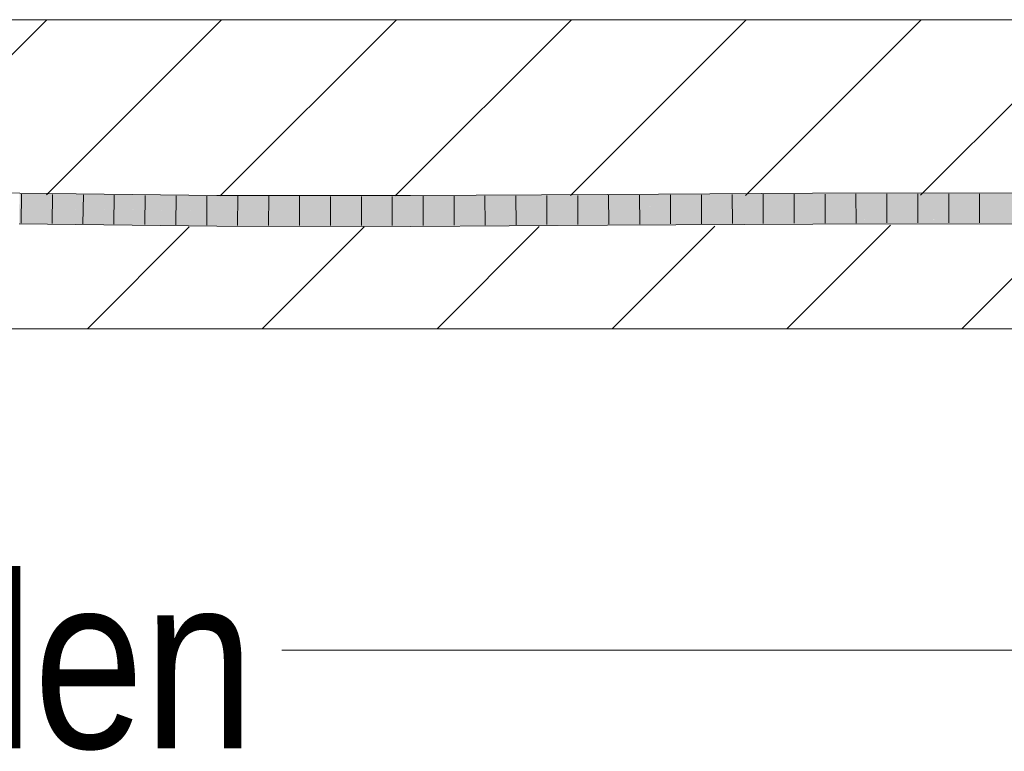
# Model space of a CAD drawing. Extents: x -720 to 300, y 62 to 1107.
# Tile 121 of 250: x 229.63 to 237.6, y 712.18 to 718.1. Entities that reach past the tile are written whole.
import ezdxf
from ezdxf.lldxf.tags import DXFTag

# ---------------------------------------------------------------- set-up
doc = ezdxf.new("R2010")
doc.units = 0
doc.layers.get('0').update_dxf_attribs({"lineweight": 35})
for name, color, linetype, lineweight, true_color in [('E_Detail_Beschriftung', 7, 'Continuous', 13, 0x009900), ('E_Detail_Wandschraffur', 7, 'Continuous', 5, 0xc0c0c0), ('E_Leerrohr 25-A06G9FMB8I', 7, 'Continuous', 9, 0xff8000), ('E_Leerrohr 25-Shading', 7, 'Continuous', 9, 0xff8000)]:
    doc.layers.add(name, color=color, linetype=linetype, lineweight=lineweight, true_color=true_color)
doc.layers.add('E_Detail_Linie_Text_Bem', color=7, linetype='Continuous', lineweight=13)
doc.styles.get("Standard").update_dxf_attribs({"font": 'ARIALN.TTF'})
tags = doc.linetypes.add('fein_strichliert', pattern=[4, 1, -2, 1]).pattern_tags.tags
tags[8:9] = [DXFTag(74, 4), DXFTag(75, 0), DXFTag(340, '0'), DXFTag(46, 0.0), DXFTag(50, 0.0), DXFTag(44, 0.0), DXFTag(45, 0.0)]
tags[6:7] = [DXFTag(74, 4), DXFTag(75, 0), DXFTag(340, '0'), DXFTag(46, 0.0), DXFTag(50, 0.0), DXFTag(44, 0.0), DXFTag(45, 0.0)]
tags[4:5] = [DXFTag(74, 4), DXFTag(75, 0), DXFTag(340, '0'), DXFTag(46, 0.0), DXFTag(50, 0.0), DXFTag(44, 0.0), DXFTag(45, 0.0)]

# ---------------------------------------------------------------- blocks, each defined once
blk = doc.blocks.new('Shading-A06G9FDB8I', base_point=(181.435, 714.5839))
at = {"layer": 'E_Leerrohr 25-Shading', "color": 31, "true_color": 0xfabd7f}
for points in [[(229.6312, 716.628), (231.2269, 716.6077), (229.6317, 716.6608), (231.227, 716.6183)], [(231.227, 716.6183), (231.2271, 716.6422), (229.6317, 716.6608)], [(231.7133, 716.6042), (231.2271, 716.6422), (231.227, 716.6183)], [(231.2271, 716.6422), (231.7133, 716.6042), (232.7944, 716.6204), (232.7944, 716.5966)], [(231.2271, 716.6422), (232.7944, 716.6204), (232.7943, 716.6415)], [(234.3836, 716.6389), (234.3835, 716.6504), (232.7943, 716.6415)], [(232.7944, 716.6204), (234.3838, 716.5963), (232.7943, 716.6415), (234.3836, 716.6389)], [(234.3835, 716.6504), (234.4868, 716.6387), (236.0446, 716.6604), (236.0447, 716.6359)], [(234.4868, 716.6387), (234.3835, 716.6504), (234.3836, 716.6389)], [(236.0446, 716.6604), (236.4782, 716.6356), (237.8275, 716.6633), (237.8274, 716.6344)], [(236.4782, 716.6356), (236.0446, 716.6604), (236.0447, 716.6359)], [(231.2261, 716.4655), (231.2266, 716.5538), (229.6287, 716.484), (229.6302, 716.5724)], [(229.6312, 716.628), (229.6302, 716.5724), (230.4418, 716.6177), (230.4415, 716.563)], [(230.4415, 716.563), (231.2266, 716.5538), (230.4418, 716.6177), (231.2269, 716.6077)], [(231.2266, 716.5538), (232.7946, 716.5532), (231.2269, 716.6077), (232.7944, 716.5966)], [(231.2269, 716.6077), (231.7133, 716.6042), (231.227, 716.6183)], [(232.7944, 716.5966), (234.3839, 716.59), (232.7944, 716.6204), (234.3838, 716.5963)], [(232.7946, 716.5532), (234.384, 716.562), (232.7944, 716.5966), (234.3839, 716.59)], [(234.3845, 716.4736), (234.384, 716.562), (232.7948, 716.4648), (232.7946, 716.5532)], [(234.3838, 716.5963), (234.936, 716.5879), (234.3836, 716.6389), (234.4868, 716.6387)], [(234.3839, 716.59), (234.936, 716.5879), (234.3838, 716.5963)], [(234.384, 716.562), (236.0449, 716.572), (234.3839, 716.59), (236.0449, 716.5836)], [(236.0453, 716.4836), (236.0449, 716.572), (234.3845, 716.4736), (234.384, 716.562)], [(234.4868, 716.6387), (234.936, 716.5879), (236.0447, 716.6359), (236.0449, 716.5836)], [(236.0449, 716.5836), (237.5448, 716.5745), (236.0447, 716.6359), (236.4782, 716.6356)], [(236.0449, 716.572), (237.5448, 716.5745), (236.0449, 716.5836)], [(236.0453, 716.4836), (237.5443, 716.486), (236.0449, 716.572), (237.5448, 716.5745)], [(236.4782, 716.6356), (237.5448, 716.5745), (237.8274, 716.6344), (237.8272, 716.5749)], [(237.5443, 716.486), (237.827, 716.4865), (237.5448, 716.5745), (237.8272, 716.5749)], [(232.7948, 716.4648), (232.7946, 716.5532), (231.2261, 716.4655), (231.2266, 716.5538)]]:
    blk.add_solid(points, dxfattribs=at)
at = {"layer": 'E_Leerrohr 25-Shading', "color": 43, "true_color": 0xd7ab7f}
for points in [[(229.6317, 716.6608), (231.2271, 716.6422), (229.632, 716.6769), (231.2273, 716.6627)], [(231.2273, 716.6627), (231.2274, 716.6788), (229.632, 716.6769), (229.6324, 716.6974)], [(231.2271, 716.6422), (232.7943, 716.6415), (231.2273, 716.6627), (232.7943, 716.6638)], [(232.7943, 716.6638), (232.7942, 716.6782), (231.2273, 716.6627), (231.2274, 716.6788)], [(234.3834, 716.6729), (234.3833, 716.687), (232.7943, 716.6638), (232.7942, 716.6782)], [(232.7943, 716.6415), (234.3835, 716.6504), (232.7943, 716.6638), (234.3834, 716.6729)], [(236.0445, 716.6831), (236.0444, 716.697), (234.3834, 716.6729), (234.3833, 716.687)], [(234.3835, 716.6504), (236.0446, 716.6604), (234.3834, 716.6729), (236.0445, 716.6831)], [(237.8275, 716.6873), (237.8275, 716.6999), (236.0445, 716.6831), (236.0444, 716.697)], [(236.0446, 716.6604), (237.8275, 716.6633), (236.0445, 716.6831), (237.8275, 716.6873)], [(229.6283, 716.461), (230.4414, 716.4519), (229.6287, 716.484), (230.4415, 716.4746)], [(236.0453, 716.4788), (236.0453, 716.4836), (234.3846, 716.462), (234.3845, 716.4736)], [(236.0454, 716.447), (237.5443, 716.486), (236.0453, 716.4788)], [(236.0453, 716.4788), (237.2798, 716.4848), (236.0453, 716.4836), (236.2462, 716.4839)], [(236.0454, 716.447), (237.8269, 716.4499), (237.5443, 716.486), (237.827, 716.4865)], [(237.2798, 716.4848), (237.5443, 716.486), (236.2462, 716.4839)], [(229.628, 716.4474), (231.2258, 716.4288), (229.6283, 716.461), (231.2259, 716.4432)], [(230.4414, 716.4519), (231.2259, 716.4432), (230.4415, 716.4746), (231.2261, 716.4655)], [(231.2258, 716.4288), (232.7949, 716.4282), (231.2259, 716.4432), (232.7948, 716.4468)], [(232.7948, 716.4468), (232.7948, 716.4648), (231.2259, 716.4432), (231.2261, 716.4655)], [(234.3846, 716.462), (234.3845, 716.4736), (232.7948, 716.4468), (232.7948, 716.4648)], [(232.7949, 716.4282), (234.3847, 716.437), (232.7948, 716.4468), (234.3846, 716.462)], [(234.3847, 716.437), (236.0454, 716.447), (234.3846, 716.462), (236.0453, 716.4788)]]:
    blk.add_solid(points, dxfattribs=at)
blk = doc.blocks.new('Referenz-A06G9FMD8I')
at = {"layer": 'E_Detail_Linie_Text_Bem', "linetype": 'Continuous', "ltscale": 0.13}
for p, q in [((199.5704, 718.0996), (259.5484, 718.0996)), ((259.5484, 715.5996), (211.5704, 715.5996))]:
    blk.add_line(p, q, dxfattribs=at)
at = {"layer": 'E_Detail_Linie_Text_Bem', "color": 0, "linetype": 'Continuous', "ltscale": 0.13}
blk.add_line((240.5974, 713.0013), (231.7521, 713.0013), dxfattribs=at)
at = {"layer": 'E_Detail_Wandschraffur', "linetype": 'ByBlock', "ltscale": 0.13}
for p, q in [((228.4931, 716.7412), (229.8515, 718.0996)), ((231.2547, 716.6744), (232.6799, 718.0996)), ((234.0858, 716.677), (235.5084, 718.0996)), ((236.9168, 716.6796), (238.3368, 718.0996)), ((230.1799, 715.5996), (231.0037, 716.4234)), ((233.0084, 715.5996), (233.8347, 716.426)), ((235.8368, 715.5996), (236.6739, 716.4367))]:
    blk.add_line(p, q, dxfattribs=at)
at = {"layer": 'E_Detail_Wandschraffur', "linetype": 'fein_strichliert', "ltscale": 0.13}
for p, q in [((229.8501, 716.684), (231.2657, 718.0996)), ((232.6702, 716.6757), (234.0941, 718.0996)), ((235.5013, 716.6783), (236.9226, 718.0996)), ((231.5941, 715.5996), (232.4192, 716.4247)), ((234.4226, 715.5996), (235.2527, 716.4298)), ((237.251, 715.5996), (238.0893, 716.4379))]:
    blk.add_line(p, q, dxfattribs=at)
at = {"layer": 'E_Leerrohr 25-A06G9FMB8I', "linetype": 'Continuous', "ltscale": 0.13}
for p, q in [((229.6324, 716.6974), (228.2435, 716.7308)), ((231.2274, 716.6789), (229.6324, 716.6974)), ((229.6477, 716.6897), (229.6436, 716.4547)), ((229.8975, 716.6868), (229.8938, 716.4518)), ((230.1473, 716.6839), (230.144, 716.4489)), ((230.397, 716.681), (230.3942, 716.446)), ((230.6468, 716.6781), (230.6444, 716.4431)), ((230.8966, 716.6752), (230.8946, 716.4402)), ((231.1464, 716.6723), (231.1448, 716.4373)), ((232.7942, 716.6782), (231.2274, 716.6789)), ((231.3962, 716.6713), (231.395, 716.4363)), ((231.646, 716.6712), (231.6451, 716.4362)), ((231.8959, 716.6711), (231.8953, 716.4361)), ((232.1457, 716.6709), (232.1455, 716.4359)), ((232.3955, 716.6708), (232.3956, 716.4358)), ((232.6454, 716.6707), (232.6458, 716.4357)), ((234.3833, 716.687), (232.7942, 716.6782)), ((232.8952, 716.6712), (232.8959, 716.4362)), ((233.1452, 716.6726), (233.146, 716.4376)), ((233.3951, 716.674), (233.396, 716.439)), ((233.6451, 716.6754), (233.6461, 716.4404)), ((233.895, 716.6768), (233.8961, 716.4418)), ((234.1449, 716.6782), (234.1462, 716.4432)), ((236.0445, 716.697), (234.3833, 716.687)), ((234.3949, 716.6796), (234.3962, 716.4446)), ((234.6449, 716.6811), (234.6462, 716.4461)), ((234.8949, 716.6826), (234.8961, 716.4476)), ((235.145, 716.6841), (235.1461, 716.4491)), ((235.395, 716.6856), (235.3961, 716.4506)), ((235.645, 716.6871), (235.646, 716.4521)), ((235.8951, 716.6886), (235.896, 716.4536)), ((237.8275, 716.6999), (236.0445, 716.697)), ((236.1451, 716.6897), (236.1459, 716.4547)), ((236.3952, 716.6901), (236.3958, 716.4551)), ((236.6453, 716.6905), (236.6457, 716.4555)), ((236.8954, 716.6909), (236.8956, 716.4559)), ((237.1455, 716.6913), (237.1455, 716.4563)), ((237.3956, 716.6917), (237.3954, 716.4567)), ((231.2258, 716.4289), (229.628, 716.4474)), ((232.7949, 716.4282), (231.2258, 716.4289)), ((234.3847, 716.437), (232.7949, 716.4282)), ((236.0454, 716.447), (234.3847, 716.437)), ((237.8269, 716.4499), (236.0454, 716.447))]:
    blk.add_line(p, q, dxfattribs=at)
at = {"layer": 'E_Detail_Beschriftung', "linetype": 'Continuous', "ltscale": 0.13, "insert": (224.8424, 713.607), "char_height": 1.4, "attachment_point": 1}
blk.add_mtext('{\\fArial Narrow;Endtüllen}', dxfattribs=at)

msp = doc.modelspace()

# ---------------------------------------------------------------- block references
at = {"color": 8, "lineweight": 25, "ltscale": 0.25, "true_color": 0x808080}
msp.add_blockref('Referenz-A06G9FMD8I', (0, 0), dxfattribs=at)
msp.add_blockref('Shading-A06G9FDB8I', (181.435, 714.5839))

doc.saveas('drawing.dxf')
